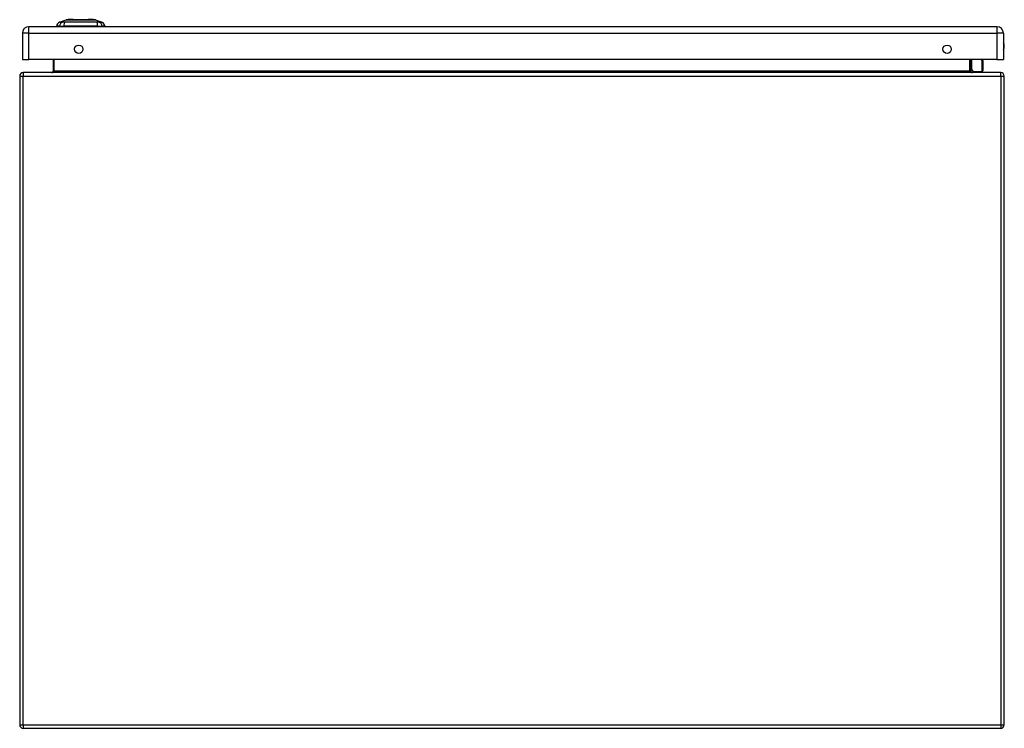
# Model space of a CAD drawing. Header units: inches. Extents: x 22 to 181, y 13 to 126.
# Tile 5 of 9: x 22 to 46, y 108 to 126. Entities that reach past the tile are written whole.
import ezdxf

# ---------------------------------------------------------------- set-up
doc = ezdxf.new("R2010")
doc.units = ezdxf.units.IN
doc.header["$MEASUREMENT"] = 0
doc.layers.add('Visible Edges(ANSI)', color=7, linetype='Continuous', lineweight=25)
doc.layers.add('Visible Tangent Edges(ANSI)', color=7, linetype='Continuous', lineweight=25)

msp = doc.modelspace()

# ---------------------------------------------------------------- linework, layer by layer
at = {"layer": 'Visible Edges(ANSI)'}
for p, q in [((22.651, 125.591), (22.811, 125.653)), ((23.524, 125.653), (23.684, 125.591)), ((21.743, 125.322), (21.743, 124.683)), ((45.5, 125.483), (21.904, 125.483)), ((22.645, 125.499), (22.577, 125.499)), ((22.645, 125.499), (22.756, 125.499)), ((23.579, 125.499), (22.756, 125.499)), ((23.579, 125.499), (23.69, 125.499)), ((23.758, 125.499), (23.69, 125.499)), ((45.661, 125.322), (45.661, 124.683)), ((21.743, 124.683), (21.904, 124.683)), ((45.5, 124.683), (21.904, 124.683)), ((22.491, 124.683), (22.491, 124.394)), ((44.865, 124.394), (44.865, 124.683)), ((45.152, 124.683), (45.16, 124.641)), ((45.16, 124.637), (45.16, 124.413)), ((45.5, 124.683), (45.661, 124.683)), ((45.594, 124.363), (21.762, 124.363)), ((44.91, 124.399), (44.871, 124.439)), ((44.924, 124.393), (45.14, 124.393)), ((21.678, 124.279), (21.678, 108.447)), ((45.678, 108.447), (45.678, 124.279)), ((45.594, 108.363), (21.762, 108.363))]:
    msp.add_line(p, q, dxfattribs=at)
at = {"layer": 'Visible Edges(ANSI)', "flags": 128}
msp.add_lwpolyline([(23.523, 125.653), (23.522, 125.653), (23.521, 125.653), (23.519, 125.653), (23.516, 125.653), (23.512, 125.653), (23.507, 125.653), (23.502, 125.653), (23.495, 125.653), (23.488, 125.653), (23.481, 125.653), (23.472, 125.654), (23.463, 125.654), (23.453, 125.654), (23.442, 125.654), (23.431, 125.654), (23.419, 125.654), (23.406, 125.654), (23.393, 125.654), (23.379, 125.654), (23.365, 125.654), (23.35, 125.654), (23.335, 125.653), (23.319, 125.653), (23.303, 125.653), (23.287, 125.653), (23.27, 125.653), (23.254, 125.653), (23.237, 125.653), (23.219, 125.653), (23.202, 125.653), (23.185, 125.653), (23.167, 125.653), (23.15, 125.653), (23.132, 125.653), (23.115, 125.653), (23.098, 125.653), (23.081, 125.653), (23.064, 125.653), (23.047, 125.653), (23.031, 125.653), (23.015, 125.653), (23, 125.653), (22.984, 125.654), (22.97, 125.654), (22.955, 125.654), (22.942, 125.654), (22.929, 125.654), (22.916, 125.654), (22.904, 125.654), (22.893, 125.654), (22.882, 125.654), (22.872, 125.654), (22.863, 125.654), (22.854, 125.653), (22.846, 125.653), (22.839, 125.653), (22.833, 125.653), (22.828, 125.653), (22.823, 125.653), (22.819, 125.653), (22.816, 125.653), (22.814, 125.653), (22.813, 125.653), (22.812, 125.653)], dxfattribs=at)
at = {"layer": 'Visible Edges(ANSI)'}
for centre in [(23.118, 124.933), (44.286, 124.933)]:
    msp.add_circle(centre, 0.102, dxfattribs=at)
for centre, radius, start, end in [((22.694, 125.481), 0.118, 111.2505, 171.3991), ((22.812, 125.648), 0.00492, 90.2088, 111.2505), ((23.522, 125.648), 0.00492, 68.7495, 89.7912), ((23.641, 125.481), 0.118, 8.6009, 68.7495), ((21.904, 125.322), 0.161, 90, 180), ((22.636, 125.506), 0.0394, 191.537, 216.8699), ((23.699, 125.506), 0.0394, 323.1301, 348.463), ((45.5, 125.322), 0.161, 0, 90), ((45.493, 125.006), 0.187, 333.6372, 26.3628), ((45.14, 124.637), 0.0197, 0, 10.9409), ((21.762, 124.279), 0.084, 90, 180), ((22.46, 124.394), 0.031, 270, 0), ((44.885, 124.453), 0.0197, 180, 225), ((44.896, 124.394), 0.031, 180, 270), ((44.924, 124.413), 0.0197, 225, 270), ((45.14, 124.413), 0.0197, 270, 0), ((45.594, 124.279), 0.084, 0, 90), ((21.762, 108.447), 0.084, 180, 270), ((45.594, 108.447), 0.084, 270, 0)]:
    msp.add_arc(centre, radius, start, end, dxfattribs=at)
at = {"layer": 'Visible Tangent Edges(ANSI)'}
for p, q in [((22.651, 125.591), (22.811, 125.653)), ((21.904, 125.322), (21.743, 125.322)), ((21.904, 125.322), (21.904, 125.483)), ((21.904, 124.683), (21.904, 125.322)), ((21.904, 125.322), (45.5, 125.322)), ((45.5, 125.483), (45.5, 125.322)), ((45.5, 125.322), (45.5, 124.683)), ((45.661, 125.322), (45.5, 125.322)), ((22.522, 124.394), (22.522, 124.683)), ((44.834, 124.683), (44.834, 124.394)), ((44.885, 124.683), (44.885, 124.435)), ((45.14, 124.627), (45.13, 124.683)), ((45.14, 124.393), (45.14, 124.627)), ((21.762, 124.363), (21.762, 124.279)), ((22.522, 124.394), (22.491, 124.394)), ((44.834, 124.394), (22.522, 124.394)), ((44.834, 124.394), (44.865, 124.394)), ((44.885, 124.435), (44.924, 124.393)), ((45.594, 124.279), (45.594, 124.363)), ((21.678, 124.279), (21.762, 124.279)), ((21.762, 124.279), (45.594, 124.279)), ((21.762, 108.447), (21.762, 124.279)), ((45.594, 124.279), (45.678, 124.279)), ((45.594, 124.279), (45.594, 108.447)), ((21.678, 108.447), (21.762, 108.447)), ((21.762, 108.447), (21.762, 108.363)), ((21.762, 108.447), (45.594, 108.447)), ((45.594, 108.447), (45.594, 108.363)), ((45.594, 108.447), (45.678, 108.447))]:
    msp.add_line(p, q, dxfattribs=at)
at = {"layer": 'Visible Tangent Edges(ANSI)', "flags": 128}
for points in [[(22.727, 125.592), (22.719, 125.592), (22.714, 125.592), (22.708, 125.592), (22.703, 125.592), (22.698, 125.592), (22.694, 125.592), (22.689, 125.592), (22.685, 125.592), (22.681, 125.592), (22.677, 125.592), (22.673, 125.592), (22.67, 125.592), (22.667, 125.591), (22.664, 125.591), (22.662, 125.591), (22.659, 125.591), (22.657, 125.591), (22.656, 125.591), (22.654, 125.591), (22.653, 125.591), (22.652, 125.591), (22.651, 125.591), (22.651, 125.591), (22.651, 125.591)], [(22.749, 125.592), (22.748, 125.592), (22.746, 125.592), (22.745, 125.592), (22.744, 125.592), (22.743, 125.592), (22.742, 125.592), (22.741, 125.592), (22.74, 125.592), (22.74, 125.592), (22.739, 125.592), (22.738, 125.592), (22.737, 125.592), (22.736, 125.592), (22.735, 125.592), (22.734, 125.592), (22.733, 125.592), (22.733, 125.592), (22.732, 125.592), (22.731, 125.592), (22.73, 125.592), (22.73, 125.592), (22.729, 125.592), (22.728, 125.592), (22.727, 125.592)], [(22.779, 125.592), (22.777, 125.592), (22.776, 125.592), (22.775, 125.592), (22.773, 125.592), (22.772, 125.592), (22.771, 125.592), (22.769, 125.592), (22.768, 125.592), (22.767, 125.592), (22.765, 125.592), (22.764, 125.592), (22.763, 125.592), (22.762, 125.592), (22.76, 125.592), (22.759, 125.592), (22.758, 125.592), (22.757, 125.592), (22.755, 125.592), (22.754, 125.592), (22.753, 125.592), (22.752, 125.592), (22.751, 125.592), (22.75, 125.592), (22.749, 125.592)], [(23.556, 125.592), (23.522, 125.592), (23.491, 125.592), (23.46, 125.592), (23.428, 125.592), (23.396, 125.592), (23.364, 125.592), (23.332, 125.591), (23.299, 125.591), (23.266, 125.591), (23.234, 125.591), (23.201, 125.591), (23.168, 125.591), (23.135, 125.591), (23.102, 125.591), (23.069, 125.591), (23.036, 125.591), (23.003, 125.591), (22.971, 125.592), (22.939, 125.592), (22.907, 125.592), (22.875, 125.592), (22.843, 125.592), (22.812, 125.592), (22.779, 125.592)], [(22.811, 125.653), (22.811, 125.653), (22.811, 125.653), (22.812, 125.653), (22.813, 125.653), (22.814, 125.653), (22.816, 125.653), (22.818, 125.653), (22.82, 125.653), (22.823, 125.653), (22.825, 125.653), (22.828, 125.653), (22.832, 125.653), (22.835, 125.653), (22.839, 125.653), (22.843, 125.653), (22.848, 125.653), (22.853, 125.653), (22.858, 125.653), (22.863, 125.653), (22.868, 125.653), (22.874, 125.653), (22.88, 125.653), (22.886, 125.653), (22.893, 125.653)], [(22.893, 125.653), (22.895, 125.653), (22.896, 125.653), (22.898, 125.653), (22.9, 125.653), (22.902, 125.653), (22.904, 125.653), (22.906, 125.653), (22.908, 125.653), (22.909, 125.653), (22.911, 125.653), (22.913, 125.653), (22.915, 125.653), (22.917, 125.653), (22.919, 125.653), (22.921, 125.653), (22.923, 125.653), (22.925, 125.653), (22.927, 125.653), (22.929, 125.653), (22.931, 125.653), (22.933, 125.653), (22.936, 125.653), (22.938, 125.653), (22.94, 125.653)], [(22.94, 125.653), (22.956, 125.653), (22.973, 125.653), (22.99, 125.653), (23.009, 125.653), (23.027, 125.653), (23.046, 125.653), (23.066, 125.653), (23.086, 125.653), (23.106, 125.653), (23.126, 125.653), (23.147, 125.653), (23.167, 125.653), (23.188, 125.653), (23.209, 125.653), (23.229, 125.653), (23.249, 125.653), (23.269, 125.653), (23.289, 125.653), (23.308, 125.653), (23.326, 125.653), (23.345, 125.653), (23.362, 125.653), (23.379, 125.653), (23.395, 125.653)], [(23.395, 125.653), (23.397, 125.653), (23.399, 125.653), (23.401, 125.653), (23.403, 125.653), (23.405, 125.653), (23.408, 125.653), (23.41, 125.653), (23.412, 125.653), (23.414, 125.653), (23.416, 125.653), (23.418, 125.653), (23.42, 125.653), (23.422, 125.653), (23.423, 125.653), (23.425, 125.653), (23.427, 125.653), (23.429, 125.653), (23.431, 125.653), (23.433, 125.653), (23.435, 125.653), (23.437, 125.653), (23.438, 125.653), (23.44, 125.653), (23.442, 125.653)], [(23.442, 125.653), (23.448, 125.653), (23.455, 125.653), (23.461, 125.653), (23.466, 125.653), (23.472, 125.653), (23.477, 125.653), (23.482, 125.653), (23.487, 125.653), (23.491, 125.653), (23.495, 125.653), (23.499, 125.653), (23.503, 125.653), (23.506, 125.653), (23.509, 125.653), (23.512, 125.653), (23.515, 125.653), (23.517, 125.653), (23.519, 125.653), (23.521, 125.653), (23.522, 125.653), (23.523, 125.653), (23.524, 125.653), (23.524, 125.653), (23.524, 125.653)], [(23.607, 125.592), (23.606, 125.592), (23.605, 125.592), (23.603, 125.592), (23.601, 125.592), (23.6, 125.592), (23.598, 125.592), (23.596, 125.592), (23.594, 125.592), (23.592, 125.592), (23.59, 125.592), (23.588, 125.592), (23.586, 125.592), (23.584, 125.592), (23.582, 125.592), (23.579, 125.592), (23.577, 125.592), (23.575, 125.592), (23.572, 125.592), (23.569, 125.592), (23.567, 125.592), (23.564, 125.592), (23.561, 125.592), (23.559, 125.592), (23.556, 125.592)], [(23.684, 125.591), (23.684, 125.591), (23.683, 125.591), (23.683, 125.591), (23.682, 125.591), (23.681, 125.591), (23.679, 125.591), (23.677, 125.591), (23.675, 125.591), (23.673, 125.591), (23.67, 125.591), (23.668, 125.591), (23.665, 125.592), (23.661, 125.592), (23.658, 125.592), (23.654, 125.592), (23.65, 125.592), (23.646, 125.592), (23.641, 125.592), (23.637, 125.592), (23.632, 125.592), (23.626, 125.592), (23.621, 125.592), (23.616, 125.592), (23.607, 125.592)]]:
    msp.add_lwpolyline(points, dxfattribs=at)
at = {"layer": 'Visible Tangent Edges(ANSI)'}
msp.add_arc((22.812, 125.648), 0.00492, 90.2088, 111.2505, dxfattribs=at)
for centre, major_axis, ratio, start_param, end_param in [((22.755, 125.479), (0.016, 0.117), 0.948273, 0.391156, 1.528426), ((22.793, 125.479), (-0.005, 0.118), 0.314585, 0.249322, 1.386592), ((23.542, 125.479), (0.005, 0.118), 0.314585, 4.896593, 6.033863), ((23.58, 125.479), (-0.016, 0.117), 0.948273, 4.754759, 5.892029), ((45.14, 124.637), (0.0193, 0.0037), 0.526442, 4.610972, 6.283185), ((45.14, 124.637), (0.0197, 0), 0.533433, 4.712389, 6.283185), ((22.46, 124.394), (0.062, 0), 0.5, 4.712389, 6.283185), ((44.896, 124.394), (-0.062, 0), 0.5, 0, 1.570796), ((44.885, 124.453), (-0.0197, 0), 0.91745, 0, 1.570796), ((44.885, 124.453), (-0.0139, -0.0139), 0.852462, 0, 0.864875)]:
    msp.add_ellipse(centre, major_axis=major_axis, ratio=ratio, start_param=start_param, end_param=end_param, dxfattribs=at)

doc.saveas('drawing.dxf')
